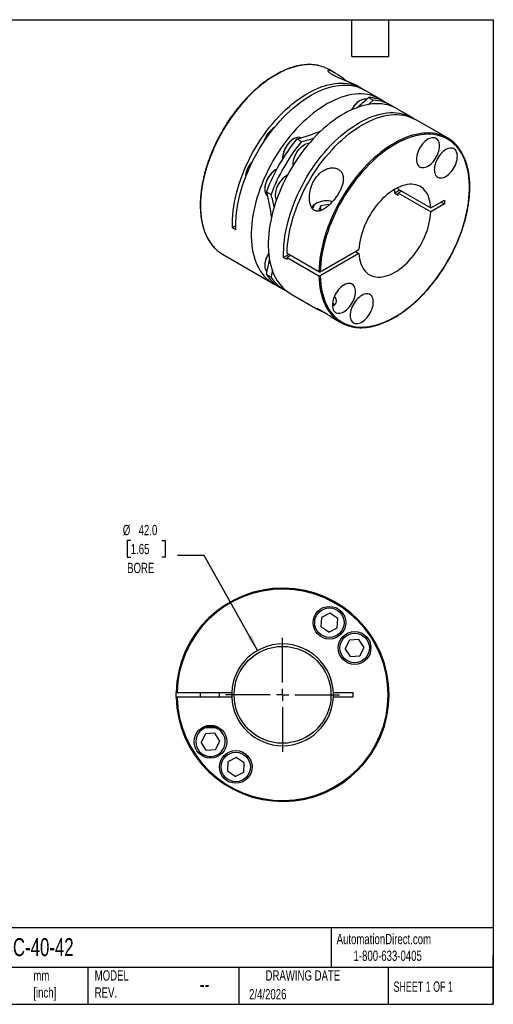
# Model space of a CAD drawing. Header units: millimetres. Extents: x 13 to 546, y 13 to 419.
# Tile 2 of 2: x 350 to 546, y 13 to 419. Entities that reach past the tile are written whole.
import ezdxf

# ---------------------------------------------------------------- set-up
doc = ezdxf.new("R2010")
doc.units = ezdxf.units.MM
doc.header["$LTSCALE"] = 2
doc.linetypes.add('SLD-Center', pattern=[19.05, 15.24, -1.27, 1.27, -1.27])
doc.linetypes.add('SLD-Solid', pattern=[0])
doc.layers.add('CENTER', color=40, linetype='SLD-Center')
doc.layers.add('DIMENSIONS', color=140, linetype='SLD-Solid', lineweight=25)
doc.layers.add('TEXT', color=140, linetype='SLD-Solid', lineweight=25)
doc.styles.add('SLDTEXTSTYLE0', font='TXT', dxfattribs={"width": 0.7})
doc.styles.add('SLDTEXTSTYLE1', font='TXT', dxfattribs={"width": 0.65})
doc.dimstyles.new('SLDDIMSTYLE2', dxfattribs={"dimtxt": 4.316016, "dimasz": 6.604, "dimexe": 0, "dimexo": 0.0625, "dimgap": 1.079004, "dimtad": 0, "dimtih": 1, "dimtoh": 1, "dimdec": 1, "dimrnd": 1e-09, "dimzin": 4, "dimdsep": 46, "dimtxsty": 'SLDTEXTSTYLE0', "dimsah": 1, "dimcen": 0, "dimadec": 0, "dimazin": 1, "dimtfac": 1, "dimtdec": 1, "dimtofl": 0, "dimtmove": 0, "dimatfit": 3, "dimfxl": 0, "dimfrac": 2, "dimtolj": 1, "dimtzin": 12, "dimarcsym": 0})

# ---------------------------------------------------------------- blocks, each defined once
blk = doc.blocks.new('_D_4')
at = {"layer": 'DIMENSIONS'}
for p, q in [((396.36, 204.15), (394.91, 204.15)), ((394.91, 204.15), (394.91, 197.29)), ((409.19, 204.15), (410.64, 204.15)), ((410.64, 204.15), (410.64, 197.29)), ((394.91, 197.29), (396.36, 197.29)), ((410.64, 197.29), (409.19, 197.29)), ((426.73, 197.88), (415.62, 197.88)), ((448.76, 158.74), (426.73, 197.88))]:
    blk.add_line(p, q, dxfattribs=at)
blk.add_solid([(448.76, 158.74), (446.41, 164.99), (444.64, 163.99)], dxfattribs=at)
at = {"layer": 'DIMENSIONS', "char_height": 4.233, "attachment_point": 1, "style": 'SLDTEXTSTYLE0'}
for s, insert in [('%%c', (393.1, 210.57)), ('42.0', (399.62, 210.57)), ('1.65', (396.36, 202.74)), ('BORE', (394.87, 194.92))]:
    blk.add_mtext(s, dxfattribs=dict(at, insert=insert))
blk = doc.blocks.new('SW_CENTERMARKSYMBOL_0')
at = {"layer": 'CENTER', "color": 0}
for p, q in [((0, 5.08), (0, 23.54)), ((-5.08, 0), (-23.54, 0)), ((0, 0), (-2.54, 0)), ((0, 0), (0, 2.54)), ((0, 0), (0, -2.54)), ((0, 0), (2.54, 0)), ((5.08, 0), (23.54, 0)), ((0, -5.08), (0, -23.54))]:
    blk.add_line(p, q, dxfattribs=at)

msp = doc.modelspace()

# ---------------------------------------------------------------- linework, layer by layer
for p, q in [((480.56, 397.18), (478.3, 398.49)), ((491.45, 390.9), (489.6, 391.97)), ((499.23, 386.41), (492.86, 390.08)), ((494.53, 386.98), (496.44, 385.88)), ((491.04, 385.73), (490.9, 385.65)), ((503.68, 383.84), (501.77, 384.94)), ((512.59, 378.69), (506.23, 382.37)), ((527.16, 370.28), (514.01, 377.88)), ((463.7, 369.94), (463.56, 369.86)), ((465.02, 369.94), (466.93, 368.84)), ((459.1, 362.15), (459.1, 361.98)), ((443.63, 353.67), (443.63, 353.61)), ((456.32, 357.16), (456.18, 357.08)), ((506.84, 349.15), (506.8, 349.87)), ((451.72, 349.36), (451.72, 349.2)), ((452.39, 348.06), (454.29, 346.96)), ((507.55, 348.74), (505.38, 347.49)), ((505.38, 347.49), (506.79, 346.67)), ((506.84, 349.15), (520.28, 341.39)), ((508.25, 348.33), (506.84, 347.52)), ((520.28, 339.76), (506.84, 347.52)), ((473.13, 343.32), (472.56, 343)), ((474.87, 342.32), (474.04, 340.51)), ((478, 342.8), (474.87, 342.32)), ((474.87, 340.35), (474.87, 342.32)), ((478, 342.8), (478.31, 342.62)), ((478, 342.32), (478, 342.8)), ((520.28, 341.39), (525.95, 344.67)), ((525.95, 343.04), (520.28, 339.76)), ((524.53, 343.85), (525.95, 343.04)), ((525.95, 344.67), (525.95, 343.04)), ((474.04, 340.51), (474.51, 340.24)), ((439.75, 334.01), (438.37, 333.22)), ((439.78, 332.4), (438.37, 333.22)), ((434.3, 322.28), (455.23, 310.2)), ((461.61, 322.22), (459.51, 321.01)), ((474.06, 315.04), (460.9, 322.63)), ((462.32, 321.81), (460.9, 321)), ((474.62, 315.04), (490.61, 324.27)), ((490.61, 322.63), (474.62, 313.4)), ((489.2, 323.45), (490.61, 322.63)), ((451.72, 317.79), (451.72, 317.63)), ((459.51, 321.01), (460.93, 320.19)), ((460.9, 321), (474.06, 313.4)), ((452.39, 313.98), (454.29, 312.88)), ((457.78, 308.73), (459.69, 307.62)), ((462.23, 306.15), (473.67, 299.55)), ((479.08, 296.43), (483.16, 294.07)), ((475.13, 172.33), (474.92, 168.44)), ((478.6, 174.1), (475.13, 172.33)), ((481.87, 171.98), (478.6, 174.1)), ((481.66, 168.09), (481.87, 171.98)), ((478.19, 166.32), (474.92, 168.44)), ((478.19, 166.32), (481.66, 168.09)), ((486.71, 163.04), (484.94, 159.57)), ((490.6, 163.24), (486.71, 163.04)), ((492.73, 159.98), (490.6, 163.24)), ((487.07, 156.3), (484.94, 159.57)), ((490.96, 156.5), (492.73, 159.98)), ((487.07, 156.3), (490.96, 156.5)), ((415.47, 141.44), (438.09, 141.44)), ((438.09, 139.44), (415.47, 139.44)), ((425.06, 141.44), (425.06, 139.44)), ((433.06, 139.44), (433.06, 141.44)), ((480.04, 141.44), (488.06, 141.44)), ((488.06, 139.44), (480.04, 139.44)), ((488.06, 141.44), (488.06, 139.44)), ((425.89, 126.94), (432.66, 126.94)), ((426.7, 127.34), (431.88, 127.34)), ((432.66, 126.94), (432.67, 126.95)), ((427.17, 124.37), (425.4, 120.9)), ((431.06, 124.58), (427.17, 124.37)), ((433.18, 121.31), (431.06, 124.58)), ((427.52, 117.63), (425.4, 120.9)), ((431.41, 117.83), (433.18, 121.31)), ((427.52, 117.63), (431.41, 117.83)), ((439.93, 114.56), (436.46, 112.79)), ((443.2, 112.43), (439.93, 114.56)), ((436.46, 112.79), (436.25, 108.9)), ((443, 108.54), (443.2, 112.43)), ((439.52, 106.77), (436.25, 108.9)), ((439.52, 106.77), (443, 108.54))]:
    msp.add_line(p, q)
at = {"flags": 128}
for points in [[(474.11, 400.12), (473.94, 400.16), (472.71, 400.38), (471.45, 400.51), (470.14, 400.55), (468.81, 400.5), (467.45, 400.36), (466.07, 400.13), (464.66, 399.82), (463.24, 399.41), (461.8, 398.92), (460.34, 398.34), (458.88, 397.68), (457.42, 396.93), (455.95, 396.11), (454.48, 395.2), (453.01, 394.21), (451.55, 393.15), (450.11, 392.02), (448.67, 390.81), (447.26, 389.54), (445.86, 388.2), (444.49, 386.8), (443.14, 385.34), (441.82, 383.83), (440.54, 382.26), (439.29, 380.65), (438.08, 378.99), (436.91, 377.28), (435.78, 375.54), (434.7, 373.77), (433.66, 371.97), (432.68, 370.14), (431.75, 368.29), (430.87, 366.42), (430.06, 364.53), (429.3, 362.64), (428.6, 360.74), (427.96, 358.85), (427.38, 356.95), (426.87, 355.07), (426.43, 353.19), (426.05, 351.33), (425.74, 349.49), (425.5, 347.68), (425.33, 345.89), (425.22, 344.14), (425.19, 342.42), (425.22, 340.75), (425.33, 339.11), (425.5, 337.53), (425.74, 335.99), (426.05, 334.51), (426.43, 333.09), (426.87, 331.73), (427.38, 330.43), (427.96, 329.2), (428.6, 328.04), (429.3, 326.95), (430.06, 325.94), (430.87, 325), (430.89, 324.99)], [(438.37, 333.22), (438.34, 334.89), (438.38, 336.61), (438.48, 338.37), (438.66, 340.15), (438.9, 341.97), (439.21, 343.8), (439.59, 345.66), (440.04, 347.54), (440.55, 349.42), (441.13, 351.32), (441.77, 353.21), (442.47, 355.11), (443.23, 357), (444.05, 358.88), (444.93, 360.75), (445.86, 362.6), (446.84, 364.43), (447.88, 366.23), (448.96, 368), (450.09, 369.74), (451.26, 371.44), (452.47, 373.1), (453.72, 374.71), (455.01, 376.27), (456.32, 377.79), (457.67, 379.24), (459.04, 380.64), (460.44, 381.98), (461.86, 383.25), (463.29, 384.45), (464.73, 385.58), (466.19, 386.64), (467.66, 387.62), (469.12, 388.53), (470.59, 389.35), (472.06, 390.1), (473.52, 390.76), (474.97, 391.34), (476.41, 391.83), (477.84, 392.23), (479.24, 392.55), (480.62, 392.77), (481.98, 392.91), (483.31, 392.96), (484.61, 392.92), (485.88, 392.79), (487.11, 392.57), (488.3, 392.26), (489.45, 391.86), (490.55, 391.38), (491.6, 390.81), (492.15, 390.47)], [(439.78, 332.4), (439.75, 334.09), (439.79, 335.82), (439.9, 337.58), (440.08, 339.38), (440.33, 341.21), (440.64, 343.06), (441.03, 344.93), (441.48, 346.82), (442, 348.72), (442.58, 350.62), (443.23, 352.53), (443.94, 354.44), (444.71, 356.34), (445.54, 358.23), (446.43, 360.11), (447.37, 361.97), (448.37, 363.81), (449.42, 365.62), (450.51, 367.4), (451.65, 369.15), (452.84, 370.85), (454.06, 372.52), (455.33, 374.13), (456.63, 375.7), (457.96, 377.21), (459.32, 378.67), (460.7, 380.07), (462.11, 381.4), (463.54, 382.66), (464.98, 383.86), (466.44, 384.99), (467.91, 386.04), (469.39, 387.01), (470.87, 387.9), (472.34, 388.72), (473.82, 389.45), (475.29, 390.09), (476.75, 390.65), (478.19, 391.12), (479.62, 391.51), (481.03, 391.8), (482.41, 392), (483.77, 392.12), (485.1, 392.14), (486.4, 392.07), (487.67, 391.91), (488.89, 391.66), (490.08, 391.33), (491.22, 390.9), (492.31, 390.38), (492.86, 390.08)], [(500.46, 385.61), (499.87, 386.01), (498.84, 386.63), (497.75, 387.15), (496.63, 387.59), (495.46, 387.94), (494.25, 388.2), (493, 388.38), (491.71, 388.46), (490.4, 388.45), (489.05, 388.36), (487.68, 388.17), (486.28, 387.9), (484.87, 387.54), (483.43, 387.09), (481.99, 386.55), (480.53, 385.93), (479.07, 385.23), (477.6, 384.44), (476.13, 383.57), (474.66, 382.62), (473.2, 381.6), (471.75, 380.5), (470.31, 379.33), (468.88, 378.09), (467.48, 376.79), (466.09, 375.42), (464.73, 373.99), (463.4, 372.5), (462.1, 370.96), (460.83, 369.37), (459.6, 367.73), (458.41, 366.05), (457.26, 364.33), (456.16, 362.57), (455.1, 360.78), (454.09, 358.96), (453.14, 357.12), (452.23, 355.26), (451.39, 353.39), (450.6, 351.5), (449.87, 349.6), (449.2, 347.71), (448.59, 345.81), (448.05, 343.92), (447.57, 342.04), (447.16, 340.17), (446.82, 338.33), (446.54, 336.5), (446.33, 334.7), (446.19, 332.93), (446.13, 331.19), (446.13, 329.5), (446.19, 327.84), (446.33, 326.23), (446.54, 324.67), (446.82, 323.16), (447.16, 321.71), (447.57, 320.32), (448.05, 318.99), (448.59, 317.73), (449.2, 316.53), (449.87, 315.41), (450.6, 314.35), (451.39, 313.38), (452.23, 312.48), (453.14, 311.66), (454.09, 310.92), (455.1, 310.27), (456.16, 309.7), (456.54, 309.52)], [(493.77, 386.27), (493.58, 386.31), (493.09, 386.36), (492.57, 386.31), (492.03, 386.18), (491.47, 385.95), (490.9, 385.65), (490.34, 385.26), (489.78, 384.8), (489.25, 384.28), (488.74, 383.69), (488.27, 383.06), (487.84, 382.39), (487.58, 381.91)], [(506.23, 382.37), (505.84, 382.58), (504.76, 383.11), (503.63, 383.55), (502.46, 383.9), (501.25, 384.16), (500, 384.33), (498.71, 384.42), (497.4, 384.41), (496.05, 384.32), (494.68, 384.13), (493.28, 383.86), (491.87, 383.5), (490.43, 383.05), (488.99, 382.51), (487.53, 381.89), (486.07, 381.19), (484.6, 380.4), (483.13, 379.53), (481.66, 378.58), (480.2, 377.56), (478.75, 376.46), (477.31, 375.29), (475.88, 374.05), (474.48, 372.75), (473.09, 371.38), (471.73, 369.95), (470.4, 368.46), (469.1, 366.92), (467.83, 365.33), (466.6, 363.69), (465.41, 362.01), (464.26, 360.29), (463.16, 358.53), (462.1, 356.74), (461.09, 354.92), (460.14, 353.08), (459.23, 351.22), (458.39, 349.35), (457.6, 347.46), (456.87, 345.56), (456.2, 343.67), (455.59, 341.77), (455.05, 339.88), (454.57, 338), (454.16, 336.13), (453.82, 334.28), (453.54, 332.46), (453.33, 330.66), (453.2, 328.89), (453.13, 327.15), (453.13, 325.46), (453.2, 323.8), (453.33, 322.19), (453.54, 320.63), (453.82, 319.12), (454.16, 317.67), (454.57, 316.28), (455.05, 314.95), (455.59, 313.69), (456.2, 312.49), (456.87, 311.36), (457.6, 310.31), (458.39, 309.34), (459.23, 308.44), (460.14, 307.62), (461.09, 306.88), (462.1, 306.23), (462.23, 306.15)], [(496.44, 385.88), (494.65, 384.23), (494.51, 384.1)], [(459.51, 321.01), (459.48, 322.7), (459.52, 324.43), (459.63, 326.19), (459.81, 327.99), (460.05, 329.82), (460.37, 331.67), (460.76, 333.54), (461.21, 335.43), (461.73, 337.33), (462.31, 339.23), (462.96, 341.14), (463.67, 343.05), (464.44, 344.95), (465.27, 346.85), (466.16, 348.72), (467.1, 350.58), (468.1, 352.42), (469.15, 354.23), (470.24, 356.01), (471.38, 357.76), (472.57, 359.46), (473.79, 361.13), (475.06, 362.74), (476.35, 364.31), (477.68, 365.82), (479.04, 367.28), (480.43, 368.68), (481.84, 370.01), (483.27, 371.27), (484.71, 372.47), (486.17, 373.6), (487.64, 374.65), (489.12, 375.62), (490.59, 376.51), (492.07, 377.33), (493.55, 378.06), (495.02, 378.7), (496.47, 379.26), (497.92, 379.73), (499.35, 380.12), (500.76, 380.41), (502.14, 380.61), (503.5, 380.73), (504.83, 380.75), (506.13, 380.68), (507.39, 380.52), (508.62, 380.28), (509.8, 379.94), (510.95, 379.51), (512.04, 378.99), (513.09, 378.39), (513.29, 378.26)], [(460.9, 322.63), (460.97, 324.36), (461.11, 326.13), (461.31, 327.93), (461.59, 329.76), (461.93, 331.6), (462.34, 333.47), (462.82, 335.35), (463.36, 337.24), (463.96, 339.14), (464.63, 341.03), (465.36, 342.93), (466.15, 344.81), (466.99, 346.69), (467.89, 348.55), (468.85, 350.39), (469.85, 352.21), (470.91, 354), (472.01, 355.75), (473.16, 357.48), (474.35, 359.16), (475.58, 360.8), (476.85, 362.39), (478.15, 363.93), (479.48, 365.42), (480.83, 366.85), (482.22, 368.22), (483.62, 369.53), (485.05, 370.77), (486.49, 371.94), (487.94, 373.04), (489.4, 374.06), (490.86, 375.01), (492.33, 375.88), (493.8, 376.67), (495.27, 377.38), (496.72, 378.01), (498.17, 378.54), (499.6, 379), (501.02, 379.36), (502.42, 379.64), (503.79, 379.82), (505.13, 379.92), (506.45, 379.93), (507.74, 379.85), (508.99, 379.68), (510.2, 379.42), (511.37, 379.07), (512.5, 378.63), (513.58, 378.11), (514.01, 377.88)], [(466.78, 370.35), (466.69, 370.39), (466.24, 370.53), (465.75, 370.57), (465.23, 370.53), (464.68, 370.39), (464.12, 370.17), (463.56, 369.86), (462.99, 369.48), (462.44, 369.02), (461.91, 368.49), (461.4, 367.91), (460.93, 367.27), (460.5, 366.6), (460.12, 365.9), (459.79, 365.18), (459.52, 364.45), (459.32, 363.72), (459.18, 363), (459.11, 362.32), (459.11, 361.76)], [(523.02, 371.91), (522.17, 372.08), (520.92, 372.25), (519.64, 372.34), (518.32, 372.33), (516.97, 372.23), (515.6, 372.05), (514.2, 371.77), (512.79, 371.41), (511.35, 370.96), (509.91, 370.42), (508.45, 369.8), (506.98, 369.1), (505.51, 368.31), (504.04, 367.44), (502.58, 366.49), (501.11, 365.46), (499.66, 364.37), (498.22, 363.19), (496.8, 361.95), (495.39, 360.65), (494.01, 359.28), (492.65, 357.85), (491.31, 356.36), (490.01, 354.82), (488.75, 353.22), (487.52, 351.58), (486.33, 349.9), (485.18, 348.18), (484.07, 346.42), (483.02, 344.63), (482.01, 342.81), (481.05, 340.97), (480.15, 339.11), (479.3, 337.23), (478.52, 335.35), (477.79, 333.45), (477.12, 331.55), (476.51, 329.66), (475.97, 327.77), (475.5, 325.88), (475.09, 324.02), (474.74, 322.17), (474.47, 320.34), (474.26, 318.54), (474.12, 316.77), (474.06, 315.04)], [(474.62, 313.4), (474.69, 311.75), (474.83, 310.14), (475.04, 308.59), (475.31, 307.08), (475.66, 305.63), (476.07, 304.24), (476.55, 302.92), (477.09, 301.66), (477.7, 300.47), (478.37, 299.35), (479.11, 298.3), (479.9, 297.33), (480.75, 296.44), (481.66, 295.63), (482.62, 294.91), (483.63, 294.26), (484.69, 293.71), (485.8, 293.24), (486.95, 292.85), (488.15, 292.56), (489.38, 292.35), (490.65, 292.24), (491.96, 292.21), (493.29, 292.28), (494.65, 292.44), (496.04, 292.68), (497.45, 293.02), (498.87, 293.44), (500.32, 293.95), (501.77, 294.55), (503.23, 295.23), (504.7, 295.99), (506.16, 296.84), (507.63, 297.76), (509.09, 298.77), (510.54, 299.85), (511.98, 301), (513.41, 302.22), (514.82, 303.51), (516.21, 304.87), (517.57, 306.28), (518.91, 307.76), (520.21, 309.29), (521.48, 310.87), (522.72, 312.5), (523.91, 314.17), (525.07, 315.88), (526.18, 317.63), (527.24, 319.42), (528.25, 321.23), (529.21, 323.06), (530.12, 324.92), (530.97, 326.79), (531.77, 328.68), (532.5, 330.57), (533.17, 332.46), (533.78, 334.36), (534.33, 336.24), (534.81, 338.12), (535.22, 339.99), (535.57, 341.84), (535.85, 343.66), (536.05, 345.46), (536.19, 347.23), (536.26, 348.96), (536.26, 350.65), (536.19, 352.31), (536.05, 353.91), (535.85, 355.47), (535.57, 356.97), (535.22, 358.42), (534.81, 359.81), (534.33, 361.13), (533.78, 362.39), (533.17, 363.58), (532.5, 364.7), (531.77, 365.74), (530.97, 366.71), (530.12, 367.6), (529.21, 368.41), (528.25, 369.13), (527.24, 369.78), (526.18, 370.33), (525.07, 370.8), (523.91, 371.18), (522.72, 371.47), (521.48, 371.68), (520.21, 371.79), (518.91, 371.81), (517.57, 371.75), (516.21, 371.59), (514.82, 371.34), (513.41, 371.01), (511.98, 370.58), (510.54, 370.07), (509.09, 369.47), (507.63, 368.79), (506.16, 368.02), (504.7, 367.17), (503.23, 366.25), (501.77, 365.24), (500.32, 364.16), (498.87, 363.01), (497.45, 361.78), (496.04, 360.49), (494.65, 359.14), (493.29, 357.72), (491.96, 356.24), (490.65, 354.71), (489.38, 353.13), (488.15, 351.5), (486.95, 349.83), (485.8, 348.11), (484.69, 346.36), (483.63, 344.58), (482.62, 342.77), (481.66, 340.93), (480.75, 339.07), (479.9, 337.2), (479.11, 335.32), (478.37, 333.43), (477.7, 331.53), (477.09, 329.64), (476.55, 327.75), (476.07, 325.87), (475.66, 324.01), (475.31, 322.16), (475.04, 320.34), (474.83, 318.54), (474.69, 316.77), (474.62, 315.04)], [(523.89, 366.97), (523.85, 367.62), (523.75, 368.21), (523.58, 368.75), (523.34, 369.22), (523.04, 369.62), (522.69, 369.93), (522.28, 370.17), (521.83, 370.32), (521.33, 370.38), (520.81, 370.35), (520.26, 370.23), (519.69, 370.02), (519.11, 369.73), (518.54, 369.36), (517.97, 368.91), (517.42, 368.39), (516.9, 367.82), (516.4, 367.19), (515.95, 366.52), (515.54, 365.81), (515.19, 365.08), (514.89, 364.34), (514.65, 363.6), (514.48, 362.86), (514.38, 362.15), (514.34, 361.46), (514.38, 360.82), (514.48, 360.22), (514.65, 359.69), (514.89, 359.22), (515.19, 358.82), (515.54, 358.5), (515.95, 358.26), (516.4, 358.12), (516.9, 358.06), (517.42, 358.09), (517.97, 358.21), (518.54, 358.41), (519.11, 358.71), (519.69, 359.08), (520.26, 359.53), (520.81, 360.04), (521.33, 360.62), (521.83, 361.25), (522.28, 361.92), (522.69, 362.62), (523.04, 363.35), (523.34, 364.1), (523.58, 364.84), (523.75, 365.57), (523.85, 366.29), (523.89, 366.97)], [(463.44, 358.99), (463.42, 359.49), (463.45, 360.17), (463.55, 360.87), (463.73, 361.59), (463.96, 362.32), (464.26, 363.05), (464.62, 363.76), (465.02, 364.45), (465.47, 365.11), (465.96, 365.72), (466.48, 366.27), (467.03, 366.76), (467.59, 367.19), (468.15, 367.53), (468.72, 367.8), (469.27, 367.98), (469.8, 368.07), (470.07, 368.08)], [(531.27, 362.71), (531.23, 363.35), (531.13, 363.95), (530.96, 364.49), (530.72, 364.96), (530.42, 365.35), (530.07, 365.67), (529.66, 365.91), (529.21, 366.06), (528.71, 366.12), (528.19, 366.09), (527.64, 365.97), (527.07, 365.76), (526.5, 365.47), (525.92, 365.09), (525.35, 364.65), (524.8, 364.13), (524.28, 363.55), (523.78, 362.93), (523.33, 362.25), (522.92, 361.55), (522.57, 360.82), (522.27, 360.08), (522.03, 359.33), (521.86, 358.6), (521.76, 357.88), (521.72, 357.2), (521.76, 356.56), (521.86, 355.96), (522.03, 355.42), (522.27, 354.95), (522.57, 354.56), (522.92, 354.24), (523.33, 354), (523.78, 353.85), (524.28, 353.79), (524.8, 353.82), (525.35, 353.94), (525.92, 354.15), (526.5, 354.44), (527.07, 354.82), (527.64, 355.26), (528.19, 355.78), (528.71, 356.36), (529.21, 356.98), (529.66, 357.66), (530.07, 358.36), (530.42, 359.09), (530.72, 359.83), (530.96, 360.58), (531.13, 361.31), (531.23, 362.03), (531.27, 362.71)], [(456.52, 357.27), (456.18, 357.08), (455.61, 356.69), (455.06, 356.23), (454.53, 355.71), (454.02, 355.12), (453.55, 354.49), (453.12, 353.82), (452.74, 353.11), (452.41, 352.39), (452.14, 351.66), (451.94, 350.93), (451.8, 350.22), (451.73, 349.53), (451.73, 348.88), (451.8, 348.27), (451.94, 347.72), (452.14, 347.23), (452.41, 346.8), (452.74, 346.46), (452.91, 346.33)], [(520.28, 341.39), (520.19, 342.53), (520.04, 343.61), (519.81, 344.64), (519.52, 345.61), (519.16, 346.51), (518.73, 347.34), (518.24, 348.1), (517.69, 348.79), (517.08, 349.39), (516.41, 349.91), (515.69, 350.34), (514.92, 350.69), (514.11, 350.94), (513.25, 351.11), (512.36, 351.18), (511.44, 351.16), (510.48, 351.05), (509.5, 350.85), (508.5, 350.56), (507.49, 350.18), (506.47, 349.71), (505.44, 349.16), (504.42, 348.53), (503.39, 347.81), (502.38, 347.03), (501.38, 346.16), (500.4, 345.24), (499.45, 344.24), (498.52, 343.19), (497.63, 342.09), (496.78, 340.94), (495.96, 339.74), (495.2, 338.51), (494.48, 337.25), (493.81, 335.96), (493.2, 334.65), (492.65, 333.33), (492.16, 332), (491.73, 330.68), (491.37, 329.36), (491.08, 328.05), (490.85, 326.76), (490.69, 325.5), (490.61, 324.27)], [(505.38, 347.49), (505.44, 348.71), (505.44, 349.16)], [(490.61, 322.63), (490.69, 321.5), (490.85, 320.42), (491.08, 319.39), (491.37, 318.42), (491.73, 317.52), (492.16, 316.69), (492.65, 315.93), (493.2, 315.24), (493.81, 314.64), (494.48, 314.12), (495.2, 313.69), (495.96, 313.34), (496.78, 313.09), (497.63, 312.92), (498.52, 312.85), (499.45, 312.87), (500.4, 312.98), (501.38, 313.18), (502.38, 313.47), (503.39, 313.85), (504.42, 314.31), (505.44, 314.87), (506.47, 315.5), (507.49, 316.21), (508.5, 317), (509.5, 317.86), (510.48, 318.79), (511.44, 319.78), (512.36, 320.83), (513.25, 321.94), (514.11, 323.09), (514.92, 324.29), (515.69, 325.52), (516.41, 326.78), (517.08, 328.07), (517.69, 329.38), (518.24, 330.7), (518.73, 332.02), (519.16, 333.35), (519.52, 334.67), (519.81, 335.98), (520.04, 337.27), (520.19, 338.53), (520.28, 339.76)], [(453.3, 322.54), (453.12, 322.24), (452.74, 321.54), (452.41, 320.82), (452.14, 320.09), (451.94, 319.36), (451.8, 318.65), (451.73, 317.96), (451.73, 317.3), (451.8, 316.7), (451.94, 316.14), (452.14, 315.65), (452.41, 315.23), (452.62, 314.99)], [(454.86, 315.44), (454.83, 315.26), (454.29, 312.88)], [(474.06, 313.4), (474.12, 311.75), (474.26, 310.14), (474.47, 308.58), (474.74, 307.07), (475.09, 305.61), (475.5, 304.22), (475.97, 302.89), (476.51, 301.62), (477.12, 300.43), (477.79, 299.3), (478.52, 298.25), (479.3, 297.27), (479.62, 296.92)], [(489.16, 306.83), (489.13, 307.47), (489.02, 308.07), (488.85, 308.6), (488.62, 309.07), (488.32, 309.47), (487.96, 309.79), (487.56, 310.03), (487.1, 310.17), (486.61, 310.23), (486.08, 310.2), (485.53, 310.08), (484.97, 309.88), (484.39, 309.58), (483.81, 309.21), (483.25, 308.77), (482.7, 308.25), (482.17, 307.67), (481.68, 307.04), (481.23, 306.37), (480.82, 305.67), (480.46, 304.94), (480.16, 304.19), (479.93, 303.45), (479.76, 302.72), (479.65, 302), (479.62, 301.32), (479.65, 300.67), (479.76, 300.08), (479.93, 299.54), (480.16, 299.07), (480.46, 298.67), (480.82, 298.36), (481.23, 298.12), (481.68, 297.97), (482.17, 297.91), (482.7, 297.94), (483.25, 298.06), (483.81, 298.27), (484.39, 298.56), (484.97, 298.93), (485.53, 299.38), (486.08, 299.9), (486.61, 300.47), (487.1, 301.1), (487.56, 301.77), (487.96, 302.48), (488.32, 303.21), (488.62, 303.95), (488.85, 304.69), (489.02, 305.43), (489.13, 306.14), (489.16, 306.83)], [(491.77, 305.32), (491.2, 304.95), (490.63, 304.5), (490.08, 303.99), (489.55, 303.41), (489.06, 302.78), (488.61, 302.11), (488.2, 301.4), (487.84, 300.67), (487.54, 299.93), (487.31, 299.19), (487.14, 298.45), (487.03, 297.74), (487, 297.06), (487.03, 296.41), (487.14, 295.82), (487.31, 295.28), (487.54, 294.81), (487.84, 294.41), (488.2, 294.09), (488.61, 293.86), (489.06, 293.71), (489.55, 293.65), (490.08, 293.68), (490.63, 293.8), (491.2, 294.01), (491.77, 294.3), (492.35, 294.67), (492.91, 295.12), (493.46, 295.63), (493.99, 296.21), (494.48, 296.84), (494.94, 297.51), (495.34, 298.22), (495.7, 298.95), (496, 299.69), (496.23, 300.43), (496.41, 301.17), (496.51, 301.88), (496.54, 302.57), (496.51, 303.21), (496.41, 303.81), (496.23, 304.34), (496, 304.81), (495.7, 305.21), (495.34, 305.53), (494.94, 305.76), (494.48, 305.91), (493.99, 305.97), (493.46, 305.94), (492.91, 305.82), (492.35, 305.61), (491.77, 305.32)], [(479.08, 296.43), (478.41, 296.82), (477.53, 297.38), (476.88, 297.8), (476.18, 298.25), (475.7, 298.56), (475.21, 298.88), (474.51, 299.31), (474.16, 299.51), (473.84, 299.68), (473.4, 299.89), (473.25, 299.94), (473.17, 299.94), (473.19, 299.88), (473.36, 299.74), (473.75, 299.51), (474.33, 299.2), (474.33, 299.2)], [(415.07, 139.44), (415.06, 140.53), (415.07, 141.44)]]:
    msp.add_lwpolyline(points, dxfattribs=at)
for centre, radius in [((478.4, 170.21), 6.75), ((478.4, 170.21), 6.07), ((488.83, 159.77), 6.75), ((488.83, 159.77), 6.07), ((459.06, 140.44), 20), ((429.29, 121.1), 6.75), ((439.73, 110.66), 6.75), ((439.73, 110.66), 6.07)]:
    msp.add_circle(centre, radius)
for centre, radius, start, end in [((470.78, 385.42), 15.07, 60.1068, 77.2576), ((432.59, 452.51), 90.17, 309.4039, 313.3884), ((493.99, 371.2), 15.79, 60.4638, 88.0296), ((495.86, 377.77), 9.3, 122.2002, 153.8142), ((495.98, 370.43), 15.46, 54.6636, 88.2763), ((461.44, 365.91), 10.47, 122.3916, 164.6598), ((522.69, 322.06), 74.96, 140.2997, 159.7003), ((468.73, 361.73), 9.64, 122.4803, 177.5251), ((454.94, 416), 47.15, 282.3438, 295.4462), ((457.99, 410.83), 42.93, 282.012, 289.0694), ((519.69, 357.35), 14.93, 43.2144, 77.136), ((524.6, 320.95), 74.96, 140.2997, 159.7003), ((454.11, 353.16), 10.5, 135.3693, 177.2107), ((461.35, 348.95), 9.64, 122.4803, 177.5251), ((465.76, 346.37), 9.73, 118.7328, 178.0069), ((407.44, 333.76), 47.16, 4.5488, 17.6503), ((413.45, 333.7), 42.94, 10.9255, 17.9821), ((460.19, 346.57), 4.16, 178.0776, 208.116), ((484.91, 348.41), 21.95, 355.467, 357.6786), ((474.56, 339.28), 4.22, 118.2049, 146.2349), ((474.34, 340.68), 2.9, 114.6563, 172.6042), ((477.19, 335.41), 8.9, 74.1223, 117.1473), ((441.83, 335.28), 15.03, 223.2437, 239.9187), ((460.88, 317.48), 9.17, 145.9307, 178.0476), ((364.65, 334.86), 90.19, 346.6107, 350.5966), ((500.28, 321.78), 39.39, 181.1374, 182.3055), ((465.78, 322.33), 15.79, 211.9613, 239.5406), ((467.45, 321), 15.46, 211.7143, 245.3409), ((490.63, 307.01), 14.94, 222.4911, 257.3094), ((459.06, 140.44), 44, 181.3023, 178.6977), ((459.06, 140.44), 43.6, 181.3142, 178.6858), ((459.06, 140.44), 21, 2.7294, 177.2706), ((459.06, 140.44), 21, 177.2706, 182.7294), ((459.06, 140.44), 21, 182.7294, 357.2706), ((459.06, 140.44), 21, 357.2706, 2.7294), ((429.29, 121.1), 6.08, 106.1695, 0), ((429.29, 121.1), 6.08, 0, 73.8305)]:
    msp.add_arc(centre, radius, start, end)
for points, knots in [([(474.03, 400.14), (473.85, 400.19), (473.28, 400.32), (472.3, 400.47), (471.08, 400.57), (469.84, 400.6), (468.56, 400.54), (467.26, 400.4), (465.94, 400.19), (464.6, 399.89), (463.25, 399.51), (461.88, 399.06), (460.5, 398.52), (459.11, 397.91), (457.71, 397.23), (456.32, 396.47), (454.92, 395.64), (453.53, 394.74), (452.14, 393.77), (450.76, 392.73), (449.39, 391.63), (448.04, 390.46), (446.7, 389.24), (445.38, 387.96), (444.09, 386.62), (442.81, 385.23), (441.57, 383.79), (440.35, 382.31), (439.17, 380.78), (438.02, 379.21), (436.91, 377.6), (435.83, 375.96), (434.8, 374.29), (433.81, 372.59), (432.86, 370.87), (431.96, 369.12), (431.11, 367.36), (430.31, 365.58), (429.56, 363.8), (428.87, 362), (428.23, 360.2), (427.64, 358.41), (427.12, 356.62), (426.65, 354.83), (426.24, 353.06), (425.89, 351.3), (425.6, 349.55), (425.37, 347.83), (425.2, 346.14), (425.1, 344.47), (425.06, 342.83), (425.08, 341.23), (425.17, 339.67), (425.31, 338.15), (425.52, 336.67), (425.79, 335.24), (426.13, 333.86), (426.52, 332.53), (426.97, 331.26), (427.49, 330.04), (428.06, 328.89), (428.69, 327.8), (429.37, 326.78), (430.08, 325.85), (430.59, 325.3), (430.83, 325.04)], [0, 0, 0, 0, 0.007675, 0.023603, 0.039547, 0.05551, 0.07149, 0.087486, 0.103497, 0.11952, 0.135552, 0.151591, 0.167636, 0.183685, 0.199736, 0.215787, 0.231839, 0.24789, 0.263941, 0.279989, 0.296037, 0.312082, 0.328126, 0.344169, 0.36021, 0.37625, 0.392288, 0.408325, 0.424362, 0.440397, 0.456432, 0.472467, 0.488501, 0.504535, 0.520569, 0.536603, 0.552637, 0.568672, 0.584708, 0.600745, 0.616782, 0.632821, 0.648861, 0.664902, 0.680945, 0.69699, 0.713036, 0.729085, 0.745135, 0.761187, 0.777241, 0.793296, 0.809353, 0.82541, 0.841467, 0.857522, 0.873574, 0.889622, 0.905663, 0.921695, 0.937716, 0.953723, 0.969714, 0.985688, 1, 1, 1, 1]), ([(479.7, 397.65), (479.45, 397.77), (478.94, 398.01), (478.34, 398.19), (477.97, 398.23), (477.8, 398.14), (477.79, 398), (477.9, 397.78), (478.14, 397.52), (478.5, 397.22), (478.98, 396.87), (479.59, 396.49), (480.33, 396.08), (481.2, 395.64), (482.16, 395.2), (483.15, 394.77), (484.18, 394.34), (485.25, 393.91), (486.37, 393.46), (487.46, 393), (488.54, 392.52), (489.27, 392.17), (489.55, 391.99), (489.59, 391.96)], [0, 0, 0, 0, 0.063014, 0.12382, 0.18623, 0.228784, 0.272196, 0.310573, 0.349825, 0.386694, 0.424533, 0.462794, 0.502255, 0.54468, 0.588664, 0.631038, 0.674639, 0.724843, 0.776473, 0.839189, 0.903631, 0.985683, 1, 1, 1, 1]), ([(485.4, 393.85), (485.39, 393.86), (485.1, 394.07), (484.55, 394.48), (483.76, 395.06), (482.99, 395.61), (482.02, 396.28), (481.11, 396.87), (480.28, 397.35), (479.89, 397.55), (479.7, 397.65)], [0, 0, 0, 0, 0.006676, 0.129191, 0.251769, 0.379058, 0.506366, 0.749699, 0.874857, 1, 1, 1, 1]), ([(487.43, 292.42), (487.61, 292.37), (488.18, 292.24), (489.16, 292.09), (490.38, 291.99), (491.62, 291.96), (492.9, 292.02), (494.19, 292.16), (495.51, 292.37), (496.85, 292.67), (498.21, 293.05), (499.58, 293.51), (500.96, 294.04), (502.35, 294.65), (503.75, 295.33), (505.14, 296.09), (506.54, 296.92), (507.93, 297.83), (509.32, 298.8), (510.7, 299.83), (512.07, 300.94), (513.42, 302.1), (514.76, 303.32), (516.08, 304.6), (517.37, 305.94), (518.65, 307.33), (519.89, 308.77), (521.11, 310.25), (522.29, 311.78), (523.44, 313.35), (524.55, 314.96), (525.63, 316.6), (526.66, 318.27), (527.65, 319.97), (528.6, 321.7), (529.49, 323.44), (530.34, 325.2), (531.15, 326.98), (531.89, 328.77), (532.59, 330.56), (533.23, 332.36), (533.81, 334.15), (534.34, 335.95), (534.81, 337.73), (535.22, 339.51), (535.57, 341.27), (535.86, 343.01), (536.09, 344.73), (536.25, 346.42), (536.36, 348.09), (536.4, 349.73), (536.38, 351.33), (536.29, 352.89), (536.15, 354.42), (535.94, 355.89), (535.67, 357.32), (535.33, 358.71), (534.94, 360.03), (534.49, 361.31), (533.97, 362.52), (533.4, 363.67), (532.77, 364.76), (532.09, 365.78), (531.38, 366.71), (530.87, 367.26), (530.63, 367.52)], [0, 0, 0, 0, 0.0076749, 0.0236026, 0.0395473, 0.0555099, 0.0714901, 0.0874864, 0.103497, 0.1195195, 0.1355517, 0.1515913, 0.1676362, 0.1836847, 0.1997355, 0.2157873, 0.2318392, 0.2478904, 0.2639405, 0.2799893, 0.2960366, 0.3120823, 0.3281264, 0.3441689, 0.3602099, 0.3762496, 0.392288, 0.4083253, 0.4243617, 0.4403973, 0.4564322, 0.4724666, 0.4885007, 0.5045347, 0.5205687, 0.5366029, 0.5526374, 0.5686724, 0.584708, 0.6007445, 0.6167819, 0.6328205, 0.6488604, 0.6649018, 0.6809448, 0.6969895, 0.7130361, 0.7290845, 0.7451348, 0.761187, 0.7772409, 0.7932963, 0.8093529, 0.82541, 0.8414666, 0.8575217, 0.8735739, 0.8896216, 0.9056626, 0.9216948, 0.9377158, 0.9537231, 0.9697144, 0.9856881, 1, 1, 1, 1]), ([(472.21, 352.99), (471.92, 352.51), (471.66, 352.02), (471.21, 351), (471.01, 350.48), (470.51, 348.9), (470.29, 347.83), (470.16, 346.19), (470.15, 345.64), (470.2, 344.57), (470.26, 344.03), (470.43, 343.25), (470.49, 342.99), (470.65, 342.5), (470.75, 342.25), (470.96, 341.79), (471.09, 341.57), (471.37, 341.16), (471.53, 340.98), (471.87, 340.65), (472.06, 340.52), (472.46, 340.3), (472.67, 340.22), (473.33, 340.06), (473.77, 340.07), (474.68, 340.25), (475.12, 340.42), (475.77, 340.74), (475.99, 340.86), (476.41, 341.11), (476.62, 341.25), (477.23, 341.68), (477.63, 342), (478.41, 342.68), (478.79, 343.05), (479.91, 344.22), (480.6, 345.06), (481.56, 346.41), (481.87, 346.88), (482.44, 347.83), (482.7, 348.31), (483.06, 349.05), (483.17, 349.29), (483.38, 349.8), (483.48, 350.05), (483.75, 350.81), (483.89, 351.32), (484.05, 352.08), (484.09, 352.33), (484.14, 352.83), (484.16, 353.08), (484.16, 353.81), (484.11, 354.29), (483.95, 354.96), (483.88, 355.18), (483.71, 355.59), (483.61, 355.8), (483.26, 356.37), (482.97, 356.7), (482.28, 357.26), (481.88, 357.49), (481.22, 357.73), (480.99, 357.79), (480.52, 357.89), (480.28, 357.92), (479.79, 357.95), (479.54, 357.95), (479.03, 357.91), (478.77, 357.88), (478.01, 357.73), (477.5, 357.58), (476.76, 357.26), (476.51, 357.14), (476.03, 356.88), (475.8, 356.74), (475.35, 356.44), (475.12, 356.28), (474.69, 355.93), (474.48, 355.75), (473.47, 354.81), (472.79, 353.94), (472.21, 352.99)], [0, 0, 0, 0, 0.03125, 0.03125, 0.0625, 0.0625, 0.125, 0.125, 0.15625, 0.15625, 0.1875, 0.1875, 0.203125, 0.203125, 0.21875, 0.21875, 0.234375, 0.234375, 0.25, 0.25, 0.265625, 0.265625, 0.28125, 0.28125, 0.3125, 0.3125, 0.34375, 0.34375, 0.359375, 0.359375, 0.375, 0.375, 0.40625, 0.40625, 0.4375, 0.4375, 0.5, 0.5, 0.53125, 0.53125, 0.5625, 0.5625, 0.578125, 0.578125, 0.59375, 0.59375, 0.625, 0.625, 0.640625, 0.640625, 0.65625, 0.65625, 0.6875, 0.6875, 0.703125, 0.703125, 0.71875, 0.71875, 0.75, 0.75, 0.78125, 0.78125, 0.796875, 0.796875, 0.8125, 0.8125, 0.828125, 0.828125, 0.84375, 0.84375, 0.875, 0.875, 0.890625, 0.890625, 0.90625, 0.90625, 0.921875, 0.921875, 0.9375, 0.9375, 1, 1, 1, 1]), ([(474.06, 315.04), (474.13, 314.99), (474.23, 314.97), (474.44, 314.97), (474.55, 314.99), (474.62, 315.04)], [0, 0, 0, 0, 0.5, 0.5, 1, 1, 1, 1]), ([(474.62, 313.4), (474.55, 313.36), (474.44, 313.34), (474.23, 313.34), (474.13, 313.36), (474.06, 313.4)], [0, 0, 0, 0, 0.5, 0.5, 1, 1, 1, 1]), ([(480.42, 304.78), (480.5, 304.71), (480.79, 304.41), (481.04, 303.87), (481.16, 303.23), (481.16, 302.69), (481.04, 302.15), (480.81, 301.65), (480.46, 301.24), (480.08, 300.95), (479.79, 300.84), (479.68, 300.79)], [0, 0, 0, 0, 0.065322, 0.251969, 0.359828, 0.46769, 0.587006, 0.706223, 0.81641, 0.926549, 1, 1, 1, 1]), ([(480.45, 301.25), (480.43, 301.34), (480.38, 301.52), (480.26, 301.77), (480.11, 301.96), (479.95, 302.07), (479.8, 302.11), (479.72, 302.09), (479.69, 302.08)], [0, 0, 0, 0, 0.205162, 0.405981, 0.572867, 0.740412, 0.892985, 1, 1, 1, 1]), ([(474.33, 299.2), (474.38, 299.18), (474.61, 299.06), (475.05, 298.85), (475.53, 298.64), (475.74, 298.54)], [0, 0, 0, 0, 0.119772, 0.595749, 1, 1, 1, 1]), ([(415.07, 141.44), (415.07, 141.44), (415.12, 141.44), (415.26, 141.44), (415.37, 141.44), (415.47, 141.44)], [0, 0, 0, 0, 0.5, 0.5, 1, 1, 1, 1]), ([(415.47, 139.44), (415.37, 139.44), (415.26, 139.44), (415.12, 139.44), (415.07, 139.44), (415.07, 139.44)], [0, 0, 0, 0, 0.5, 0.5, 1, 1, 1, 1])]:
    msp.add_open_spline(points, degree=3, knots=knots)
at = {"layer": 'TEXT'}
for p, q in [((12.7, 419.1), (546.1, 419.1)), ((487.68, 403.86), (487.68, 419.1)), ((502.92, 403.86), (502.92, 419.1)), ((546.1, 419.1), (546.1, 12.7)), ((487.68, 403.86), (502.92, 403.86)), ((546.1, 44.25), (12.7, 44.25)), ((479.15, 44.25), (479.15, 27.94)), ((546.1, 12.7), (546.1, 33.02)), ((546.1, 27.94), (12.7, 27.94)), ((378.6, 27.94), (378.6, 12.7)), ((440.93, 27.94), (440.93, 12.7)), ((502.7, 27.94), (502.7, 12.7)), ((12.7, 12.7), (546.1, 12.7))]:
    msp.add_line(p, q, dxfattribs=at)

# ---------------------------------------------------------------- block references
at = {"layer": 'CENTER'}
msp.add_blockref('SW_CENTERMARKSYMBOL_0', (459.06, 140.44), dxfattribs=at)

# ---------------------------------------------------------------- texts
at = {"layer": 'TEXT'}
for s, insert, char_height, attachment_point, style in [('AutomationDirect.com', (481.39, 41.75), 4.2333, 1, 'SLDTEXTSTYLE0'), ('SHDS-88C-40-42', (318.42, 40), 7.4083, 1, 'SLDTEXTSTYLE0'), ('1-800-633-0405', (488.38, 34.87), 4.2333, 1, 'SLDTEXTSTYLE0'), ('mm^J[inch]', (356.13, 26.72), 4.233, 1, 'SLDTEXTSTYLE0'), ('MODEL ^JREV.', (381.47, 26.73), 4.2333, 1, 'SLDTEXTSTYLE0'), ('DRAWING DATE', (467.45, 26.73), 4.2333, 2, 'SLDTEXTSTYLE0'), ('--', (424.86, 24.15), 6.35, 1, 'SLDTEXTSTYLE0'), ('SHEET 1 OF 1', (504.88, 22.1), 4.2333, 1, 'SLDTEXTSTYLE1'), ('2/4/2026', (445.23, 18.98), 4.233, 1, 'SLDTEXTSTYLE0')]:
    msp.add_mtext(s, dxfattribs=dict(at, insert=insert, char_height=char_height, attachment_point=attachment_point, style=style))

# ---------------------------------------------------------------- dimensions: what is measured, and where the dimension line sits
at = {"layer": 'DIMENSIONS'}
dim = msp.add_diameter_dim_2p(p1=(469.36, 122.14), p2=(448.76, 158.74), text='<>\\PBORE', dimstyle='SLDDIMSTYLE2', dxfattribs=at)
dim.commit()
dim.dimension.update_dxf_attribs({"geometry": '_D_4', "text_midpoint": (402.77, 200.11), "dimtype": 163})

doc.saveas('drawing.dxf')
